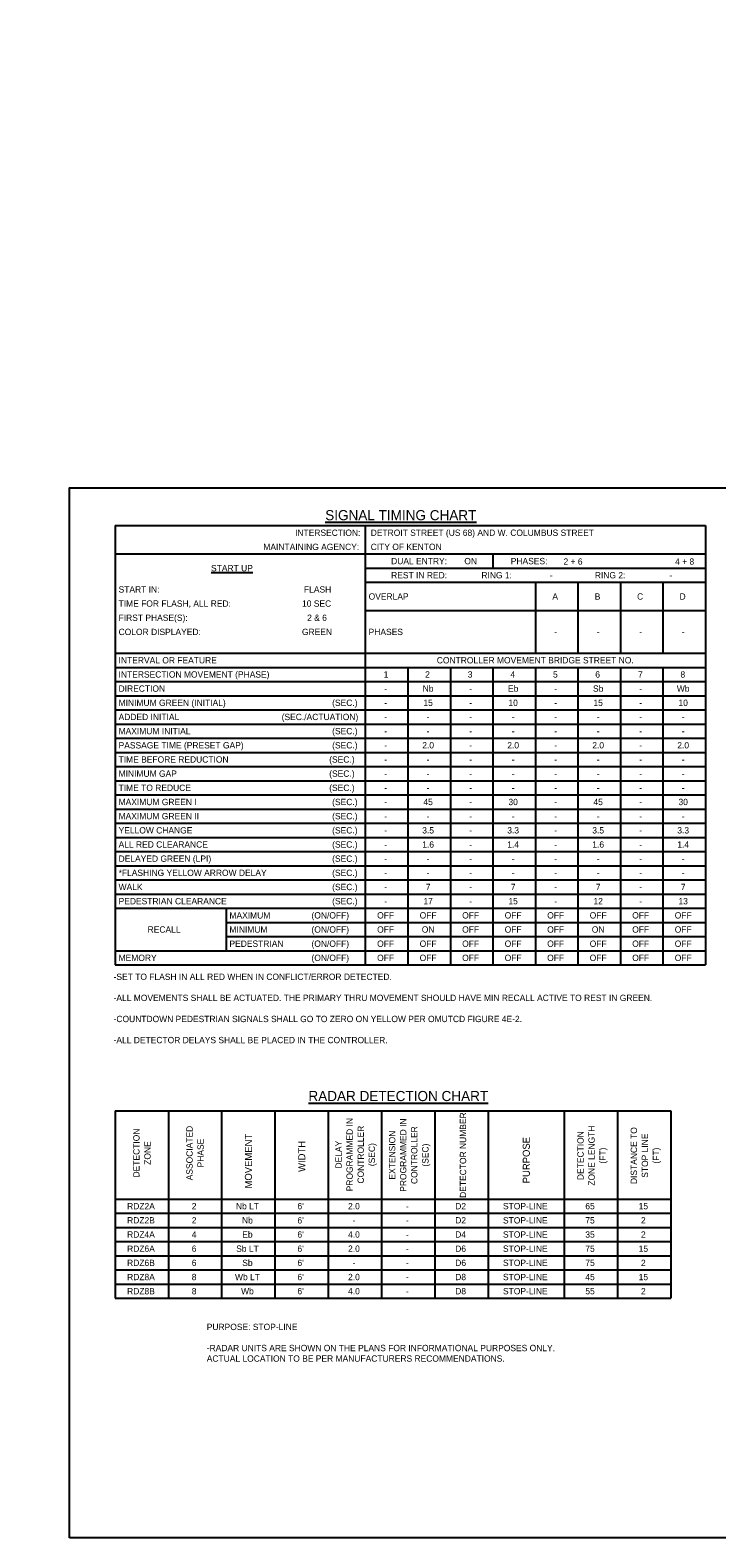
# Model space of a CAD drawing. Header units: feet. Extents: x -492 to 323056, y -198 to 581286.
# Tile 19 of 29: x 95 to 108, y -138 to -108. Entities that reach past the tile are written whole.
import ezdxf
from ezdxf.enums import TextEntityAlignment as Align

# ---------------------------------------------------------------- set-up
doc = ezdxf.new("R2010")
doc.units = ezdxf.units.FT
doc.header["$MEASUREMENT"] = 0
doc.layers.add('COLUMNS', color=6, linetype='Continuous', plot=False)
doc.layers.add('SH_Data', color=7, linetype='Continuous')
doc.layers.add('TEXT-DED', color=10, linetype='Continuous')
doc.styles.add('Slanted-Normal', font='font31.shx', dxfattribs={"height": 0.14})
doc.styles.get("Standard").update_dxf_attribs({"font": 'font31.shx'})
doc.dimstyles.get("Standard").update_dxf_attribs({"dimtxt": 0.18, "dimasz": 0.18, "dimexe": 0.18, "dimexo": 0.0625, "dimgap": 0.09, "dimtad": 0, "dimtih": 1, "dimtoh": 1, "dimdec": 4, "dimzin": 0, "dimdsep": 46, "dimtxsty": 'Standard', "dimcen": 0.09, "dimadec": 0, "dimazin": 0, "dimtfac": 1, "dimtdec": 4, "dimtofl": 0, "dimtmove": 0, "dimatfit": 3, "dimfxl": 1, "dimtolj": 1, "dimtzin": 0, "dimarcsym": 0})

# ---------------------------------------------------------------- blocks, each defined once
blk = doc.blocks.new('*D1096')
at = {"layer": 'Defpoints', "color": 0, "transparency": 16777216}
for p in [(87.402, -118.52), (88.583, -118.52), (90.066, -118.52), (88.265, -119.072), (88.583, -121.396)]:
    blk.add_point(p, dxfattribs=at)
at = {"layer": 'TEXT-DED', "color": 0, "lineweight": -2, "transparency": 16777216}
blk.add_arc((88.583, -118.52), 0.636, 191.2725, 258.7275, dxfattribs=at)
at = {"layer": 'TEXT-DED', "color": 0, "transparency": 16777216}
for points in [[(87.938, -118.647), (87.979, -118.643), (87.946, -118.52)], [(88.46, -119.124), (88.456, -119.165), (88.583, -119.157)]]:
    blk.add_solid(points, dxfattribs=at)

msp = doc.modelspace()

# ---------------------------------------------------------------- linework, layer by layer
at = {"layer": 'COLUMNS', "color": 3}
msp.add_lwpolyline([(95.53658, -138.06895), (95.53658, -117.31895), (125.91158, -117.31895), (125.91158, -138.06895)], close=True, dxfattribs=at)
at = {"layer": 'SH_Data', "color": 3}
for p, q in [((96.43837, -118.06899), (108.09956, -118.06899)), ((96.43837, -118.06899), (96.43837, -126.74899)), ((101.37955, -118.06899), (101.37955, -126.74899)), ((108.09956, -118.06899), (108.09956, -126.74899)), ((96.43837, -118.62899), (108.09956, -118.62899)), ((103.89955, -118.62899), (103.89955, -118.90899)), ((101.37955, -118.90899), (108.09956, -118.90899)), ((101.37955, -119.18899), (108.09956, -119.18899)), ((104.73955, -119.18899), (104.73955, -120.58899)), ((105.57955, -119.18899), (105.57955, -120.58899)), ((106.41956, -119.18899), (106.41956, -120.58899)), ((107.25956, -119.18899), (107.25956, -120.58899)), ((101.37955, -119.74899), (108.09956, -119.74899)), ((96.43837, -120.58899), (108.09956, -120.58899)), ((96.43837, -120.86899), (108.09956, -120.86899)), ((96.43837, -126.74899), (108.09956, -126.74899)), ((96.43837, -129.62925), (107.41956, -129.62925)), ((96.43837, -129.62925), (96.43837, -133.33514)), ((97.48837, -129.62925), (97.48837, -133.33514)), ((98.53837, -129.62925), (98.53837, -133.33514)), ((99.59249, -129.62925), (99.59249, -133.33514)), ((100.64661, -129.62925), (100.64661, -133.33514)), ((101.70073, -129.62925), (101.70073, -133.33514)), ((102.75485, -129.62925), (102.75485, -133.33514)), ((103.80896, -129.62925), (103.80896, -133.33514)), ((105.31132, -129.62925), (105.31132, -133.33514)), ((106.36544, -129.62925), (106.36544, -133.33514)), ((107.41956, -129.62925), (107.41956, -133.33514)), ((96.43837, -131.37514), (107.41956, -131.37514)), ((96.43837, -133.33514), (107.41956, -133.33514))]:
    msp.add_line(p, q, dxfattribs=at)
at = {"layer": 'TEXT-DED'}
for p, q in [((102.21955, -120.86899), (102.21955, -126.74899)), ((103.05955, -120.86899), (103.05955, -126.74899)), ((103.89955, -120.86899), (103.89955, -126.74899)), ((104.73955, -120.86899), (104.73955, -126.74899)), ((105.57955, -120.86899), (105.57955, -126.74899)), ((106.41956, -120.86899), (106.41956, -126.74899)), ((107.25956, -120.86899), (107.25956, -126.74899)), ((96.43837, -121.14899), (108.09956, -121.14899)), ((96.43837, -121.42899), (108.09956, -121.42899)), ((96.43837, -121.70899), (108.09956, -121.70899)), ((96.43837, -121.98899), (108.09956, -121.98899)), ((96.43837, -122.26899), (108.09956, -122.26899)), ((96.43837, -122.54899), (108.09956, -122.54899)), ((96.43837, -122.82899), (108.09956, -122.82899)), ((96.43837, -123.10899), (108.09956, -123.10899)), ((96.43837, -123.38899), (108.09956, -123.38899)), ((96.43837, -123.66899), (108.09956, -123.66899)), ((96.43837, -123.94899), (108.09956, -123.94899)), ((96.43837, -124.22899), (108.09956, -124.22899)), ((96.43837, -124.50899), (108.09956, -124.50899)), ((96.43837, -124.78899), (108.09956, -124.78899)), ((96.43837, -125.06899), (108.09956, -125.06899)), ((96.43837, -125.34899), (108.09956, -125.34899)), ((96.43837, -125.62899), (108.09956, -125.62899)), ((98.62896, -125.62899), (98.62896, -126.46899)), ((98.62896, -125.90899), (108.09956, -125.90899)), ((98.62896, -126.18899), (108.09956, -126.18899)), ((96.43837, -126.46899), (108.09956, -126.46899)), ((96.43837, -131.65514), (107.41956, -131.65514)), ((96.43837, -131.93514), (107.41956, -131.93514)), ((96.43837, -132.21514), (107.41956, -132.21514)), ((96.43837, -132.49514), (107.41956, -132.49514)), ((96.43837, -132.77514), (107.41956, -132.77514)), ((96.43837, -133.05514), (107.41956, -133.05514))]:
    msp.add_line(p, q, dxfattribs=at)

# ---------------------------------------------------------------- texts
at = {"layer": 'TEXT-DED', "style": 'Slanted-Normal'}
for s, p in [('%%USIGNAL TIMING CHART', (100.58738, -117.76207)), ('%%URADAR DETECTION CHART', (100.2559, -129.23925))]:
    msp.add_text(s, height=0.2, dxfattribs=at).set_placement(p, align=Align.TOP_LEFT)
for s, p in [('INTERSECTION:', (101.28214, -118.20899)), ('MAINTAINING AGENCY:', (101.2592, -118.48899)), ('DUAL ENTRY: ', (103.04136, -118.76899)), ('REST IN RED: ', (103.04144, -119.04899)), ('(SEC.)', (101.22586, -121.56899)), ('(SEC./ACTUATION)', (101.24056, -121.84899)), ('(SEC.)', (101.22586, -122.12899)), ('(SEC.)', (101.22586, -122.40899)), ('(SEC.)', (101.16764, -122.68899)), ('(SEC.)', (101.16764, -122.96899)), ('(SEC.)', (101.16764, -123.24899)), ('(SEC.)', (101.22586, -123.52899)), ('(SEC.)', (101.22586, -123.80899)), ('(SEC.)', (101.22586, -124.08899)), ('(SEC.)', (101.22586, -124.36899)), ('(SEC.)', (101.22586, -124.64899)), ('(SEC.)', (101.22586, -124.92899)), ('(SEC.)', (101.22586, -125.20899)), ('(SEC.)', (101.22586, -125.48899)), ('(ON/OFF)', (101.05871, -125.76899)), ('(ON/OFF)', (101.05871, -126.04899)), ('(ON/OFF)', (101.05871, -126.32899)), ('(ON/OFF)', (101.05871, -126.60899))]:
    msp.add_text(s, height=0.125, dxfattribs=at).set_placement(p, align=Align.MIDDLE_RIGHT)
for s, p in [('DETROIT STREET (US 68) AND W. COLUMBUS STREET', (101.48607, -118.20899)), ('CITY OF KENTON', (101.48607, -118.48899)), ('RING 1:', (103.67294, -119.04899)), ('RING 2:', (105.91496, -119.04899)), ('START IN: ', (96.50425, -119.32899)), ('OVERLAP', (101.44543, -119.46899)), ('TIME FOR FLASH, ALL RED:   ', (96.50425, -119.60899)), ('FIRST PHASE(S):', (96.50425, -119.88899)), ('COLOR DISPLAYED:', (96.50425, -120.16899)), ('PHASES', (101.44543, -120.16899)), ('INTERVAL OR FEATURE', (96.50425, -120.72899)), ('INTERSECTION MOVEMENT (PHASE)', (96.50425, -121.00899)), ('DIRECTION', (96.50425, -121.28899)), ('MINIMUM GREEN (INITIAL) ', (96.50425, -121.56899)), ('ADDED INITIAL', (96.50425, -121.84899)), ('MAXIMUM INITIAL', (96.50425, -122.12899)), ('PASSAGE TIME (PRESET GAP)', (96.50425, -122.40899)), ('TIME BEFORE REDUCTION', (96.50425, -122.68899)), ('MINIMUM GAP', (96.50425, -122.96899)), ('TIME TO REDUCE', (96.50425, -123.24899)), ('MAXIMUM GREEN I', (96.50425, -123.52899)), ('MAXIMUM GREEN II', (96.50425, -123.80899)), ('YELLOW CHANGE', (96.50425, -124.08899)), ('ALL RED CLEARANCE', (96.50425, -124.36899)), ('DELAYED GREEN (LPI)', (96.50425, -124.64899)), ('*FLASHING YELLOW ARROW DELAY', (96.50425, -124.92899)), ('WALK', (96.50425, -125.20899)), ('PEDESTRIAN CLEARANCE', (96.50425, -125.48899)), ('MAXIMUM', (98.69484, -125.76899)), ('MINIMUM', (98.69484, -126.04899)), ('PEDESTRIAN', (98.69484, -126.32899)), ('MEMORY    ', (96.50425, -126.60899))]:
    msp.add_text(s, height=0.125, dxfattribs=at).set_placement(p, align=Align.MIDDLE_LEFT)
for s, p in [('%%uSTART UP%%U', (98.74423, -118.90899)), ('ON', (103.46071, -118.76899)), ('PHASES:', (104.61593, -118.76899)), ('2 + 6', (105.48454, -118.77958)), ('4 + 8', (107.68973, -118.77958)), ('-', (105.05216, -119.04899)), ('-', (107.41698, -119.04899)), ('FLASH', (100.43646, -119.32899)), ('A', (105.13143, -119.46899)), ('B', (105.96802, -119.46899)), ('C', (106.8101, -119.46899)), ('D', (107.6501, -119.46899)), ('10 SEC', (100.41706, -119.60899)), ('2 & 6', (100.42506, -119.88899)), ('GREEN', (100.42506, -120.16899)), ('-', (105.14071, -120.16899)), ('-', (105.98071, -120.16899)), ('-', (106.82071, -120.16899)), ('-', (107.66071, -120.16899)), ('1', (101.78792, -121.00899)), ('2', (102.60823, -121.00899)), ('CONTROLLER MOVEMENT BRIDGE STREET NO.', (104.73791, -120.72899)), ('3', (103.45037, -121.00899)), ('4', (104.29271, -121.00899)), ('5', (105.13479, -121.00899)), ('6', (105.97017, -121.00899)), ('7', (106.81523, -121.00899)), ('8', (107.65334, -121.00899)), ('Nb', (102.62071, -121.28899)), ('Eb', (104.30071, -121.28899)), ('Sb', (105.98071, -121.28899)), ('Wb', (107.66071, -121.28899)), ('-', (101.78071, -121.28899)), ('15', (102.62071, -121.56899)), ('-', (103.46071, -121.28899)), ('10', (104.30071, -121.56899)), ('-', (105.14071, -121.28899)), ('15', (105.98071, -121.56899)), ('-', (106.82071, -121.28899)), ('10', (107.66071, -121.56899)), ('-', (101.78071, -121.56899)), ('-', (103.46071, -121.56899)), ('-', (105.14071, -121.56899)), ('-', (106.82071, -121.56899)), ('-', (101.78071, -121.84899)), ('-', (101.78071, -122.12899)), ('-', (102.62071, -121.84899)), ('-', (102.62071, -122.12899)), ('-', (103.46071, -121.84899)), ('-', (103.46071, -122.12899)), ('-', (104.30071, -121.84899)), ('-', (104.30071, -122.12899)), ('-', (105.14071, -121.84899)), ('-', (105.14071, -122.12899)), ('-', (105.98071, -121.84899)), ('-', (105.98071, -122.12899)), ('-', (106.82071, -121.84899)), ('-', (106.82071, -122.12899)), ('-', (107.66071, -121.84899)), ('-', (107.66071, -122.12899)), ('-', (101.78071, -122.40899)), ('2.0', (102.62071, -122.40899)), ('-', (103.46071, -122.40899)), ('2.0', (104.30071, -122.40899)), ('-', (105.14071, -122.40899)), ('2.0', (105.98071, -122.40899)), ('-', (106.82071, -122.40899)), ('2.0', (107.66071, -122.40899)), ('-', (101.78071, -122.68899)), ('-', (102.62071, -122.68899)), ('-', (103.46071, -122.68899)), ('-', (104.30071, -122.68899)), ('-', (105.14071, -122.68899)), ('-', (105.98071, -122.68899)), ('-', (106.82071, -122.68899)), ('-', (107.66071, -122.68899)), ('-', (101.78071, -122.96899)), ('-', (102.62071, -122.96899)), ('-', (103.46071, -122.96899)), ('-', (104.30071, -122.96899)), ('-', (105.14071, -122.96899)), ('-', (105.98071, -122.96899)), ('-', (106.82071, -122.96899)), ('-', (107.66071, -122.96899)), ('-', (101.78071, -123.24899)), ('-', (102.62071, -123.24899)), ('-', (103.46071, -123.24899)), ('-', (104.30071, -123.24899)), ('-', (105.14071, -123.24899)), ('-', (105.98071, -123.24899)), ('-', (106.82071, -123.24899)), ('-', (107.66071, -123.24899)), ('-', (101.78071, -123.52899)), ('45', (102.62071, -123.52899)), ('-', (103.46071, -123.52899)), ('30', (104.30071, -123.52899)), ('-', (105.14071, -123.52899)), ('45', (105.98071, -123.52899)), ('-', (106.82071, -123.52899)), ('30', (107.66071, -123.52899)), ('-', (101.78071, -123.80899)), ('-', (102.62071, -123.80899)), ('-', (103.46071, -123.80899)), ('-', (104.30071, -123.80899)), ('-', (105.14071, -123.80899)), ('-', (105.98071, -123.80899)), ('-', (106.82071, -123.80899)), ('-', (107.66071, -123.80899)), ('-', (101.78071, -124.08899)), ('3.5', (102.62071, -124.08899)), ('-', (103.46071, -124.08899)), ('3.3', (104.30071, -124.08899)), ('-', (105.14071, -124.08899)), ('3.5', (105.98071, -124.08899)), ('-', (106.82071, -124.08899)), ('3.3', (107.66071, -124.08899)), ('-', (101.78071, -124.36899)), ('1.6', (102.62071, -124.36899)), ('-', (103.46071, -124.36899)), ('1.4', (104.30071, -124.36899)), ('-', (105.14071, -124.36899)), ('1.6', (105.98071, -124.36899)), ('-', (106.82071, -124.36899)), ('1.4', (107.66071, -124.36899)), ('-', (101.78071, -124.64899)), ('-', (102.62071, -124.64899)), ('-', (103.46071, -124.64899)), ('-', (104.30071, -124.64899)), ('-', (105.14071, -124.64899)), ('-', (105.98071, -124.64899)), ('-', (106.82071, -124.64899)), ('-', (107.66071, -124.64899)), ('-', (101.78071, -124.92899)), ('-', (102.62071, -124.92899)), ('-', (103.46071, -124.92899)), ('-', (104.30071, -124.92899)), ('-', (105.14071, -124.92899)), ('-', (105.98071, -124.92899)), ('-', (106.82071, -124.92899)), ('-', (107.66071, -124.92899)), ('-', (101.78071, -125.20899)), ('7', (102.62071, -125.20899)), ('-', (103.46071, -125.20899)), ('7', (104.30071, -125.20899)), ('-', (105.14071, -125.20899)), ('7', (105.98071, -125.20899)), ('-', (106.82071, -125.20899)), ('7', (107.66071, -125.20899)), ('OFF', (101.78071, -125.76899)), ('-', (101.78071, -125.48899)), ('OFF', (102.62071, -125.76899)), ('17', (102.62071, -125.48899)), ('OFF', (103.46071, -125.76899)), ('-', (103.46071, -125.48899)), ('OFF', (104.30071, -125.76899)), ('15', (104.30071, -125.48899)), ('OFF', (105.14071, -125.76899)), ('-', (105.14071, -125.48899)), ('OFF', (105.98071, -125.76899)), ('12', (105.98071, -125.48899)), ('OFF', (106.82071, -125.76899)), ('-', (106.82071, -125.48899)), ('OFF', (107.66071, -125.76899)), ('13', (107.66071, -125.48899)), ('RECALL', (97.40325, -126.04899)), ('OFF', (101.78071, -126.04899)), ('ON', (102.62071, -126.04899)), ('OFF', (103.46071, -126.04899)), ('OFF', (104.30071, -126.04899)), ('OFF', (105.14071, -126.04899)), ('ON', (105.98071, -126.04899)), ('OFF', (106.82071, -126.04899)), ('OFF', (107.66071, -126.04899)), ('OFF', (101.78071, -126.32899)), ('OFF', (102.62071, -126.32899)), ('OFF', (103.46071, -126.32899)), ('OFF', (104.30071, -126.32899)), ('OFF', (105.14071, -126.32899)), ('OFF', (105.98071, -126.32899)), ('OFF', (106.82071, -126.32899)), ('OFF', (107.66071, -126.32899)), ('OFF', (101.78071, -126.60899)), ('OFF', (102.62071, -126.60899)), ('OFF', (103.46071, -126.60899)), ('OFF', (104.30071, -126.60899)), ('OFF', (105.14071, -126.60899)), ('OFF', (105.98071, -126.60899)), ('OFF', (106.82071, -126.60899)), ('OFF', (107.66071, -126.60899)), ('RDZ2A', (96.94659, -131.51514)), ('2', (97.99659, -131.51514)), ('Nb LT', (99.05071, -131.51514)), ("6'", (100.10071, -131.51513)), ('2.0', (101.15483, -131.51513)), ('-', (102.20894, -131.51513)), ('D2', (103.26306, -131.51514)), ('STOP-LINE', (104.5413, -131.51513)), ('65', (105.81954, -131.51513)), ('15', (106.87365, -131.51513)), ('RDZ2B', (96.94659, -131.79514)), ('2', (97.99659, -131.79514)), ('Nb', (99.05071, -131.79514)), ("6'", (100.10071, -131.79513)), ('-', (101.15483, -131.79514)), ('-', (102.20894, -131.79514)), ('D2', (103.26306, -131.79514)), ('STOP-LINE', (104.5413, -131.79513)), ('75', (105.81954, -131.79513)), ('2', (106.87365, -131.79514)), ('RDZ4A', (96.94659, -132.07514)), ('4', (97.99659, -132.07514)), ('Eb', (99.05071, -132.07514)), ("6'", (100.10071, -132.07514)), ('4.0', (101.15483, -132.07514)), ('-', (102.20894, -132.07514)), ('-', (102.20894, -132.07514)), ('D4', (103.26306, -132.07514)), ('STOP-LINE', (104.5413, -132.07514)), ('35', (105.81954, -132.07514)), ('2', (106.87365, -132.07514)), ('RDZ6A', (96.94659, -132.35514)), ('6', (97.99659, -132.35514)), ('Sb LT', (99.05071, -132.35514)), ('Sb', (99.05071, -132.63514)), ("6'", (100.10071, -132.35514)), ('2.0', (101.15483, -132.35514)), ('-', (102.20894, -132.35514)), ('D6', (103.26306, -132.35514)), ('STOP-LINE', (104.5413, -132.35514)), ('75', (105.81954, -132.35514)), ('15', (106.87365, -132.35514)), ('RDZ6B', (96.94659, -132.63514)), ('RDZ8A', (96.94659, -132.91514)), ('8', (97.99659, -132.91514)), ('6', (97.99659, -132.63514)), ('Wb LT', (99.05071, -132.91514)), ("6'", (100.10071, -132.63514)), ("6'", (100.10071, -132.91514)), ('2.0', (101.15483, -132.91514)), ('-', (101.15483, -132.63514)), ('-', (102.20894, -132.63514)), ('D6', (103.26306, -132.63514)), ('D8', (103.26306, -132.91514)), ('STOP-LINE', (104.5413, -132.63514)), ('STOP-LINE', (104.5413, -132.91514)), ('45', (105.81954, -132.91514)), ('75', (105.81954, -132.63514)), ('15', (106.87365, -132.91514)), ('2', (106.87365, -132.63514)), ('RDZ8B', (96.94659, -133.19514)), ('8', (97.99659, -133.19514)), ('Wb', (99.05071, -133.19514)), ("6'", (100.10071, -133.19514)), ('4.0', (101.15483, -133.19514)), ('-', (102.20894, -132.91514)), ('D8', (103.26306, -133.19514)), ('STOP-LINE', (104.5413, -133.19514)), ('55', (105.81954, -133.19514)), ('2', (106.87365, -133.19514)), ('-', (102.20894, -133.19514))]:
    msp.add_text(s, height=0.125, dxfattribs=at).set_placement(p, align=Align.MIDDLE_CENTER)
for s, p in [('MOVEMENT', (99.06955, -130.62573)), ('PURPOSE', (104.56014, -130.60595)), ('WIDTH', (100.12367, -130.53208))]:
    msp.add_text(s, height=0.14, rotation=90, dxfattribs=at).set_placement(p, align=Align.MIDDLE_CENTER)
at = {"layer": 'TEXT-DED', "char_height": 0.125, "attachment_point": 1, "style": 'Slanted-Normal'}
for s, insert, width in [('-SET TO FLASH IN ALL RED WHEN IN CONFLICT/ERROR DETECTED.\\P\\P-ALL MOVEMENTS SHALL BE ACTUATED. THE PRIMARY THRU MOVEMENT SHOULD HAVE MIN RECALL ACTIVE TO REST IN GREEN.\\P\\P-COUNTDOWN PEDESTRIAN SIGNALS SHALL GO TO ZERO ON YELLOW PER OMUTCD FIGURE 4E-2.\\P\\P-ALL DETECTOR DELAYS SHALL BE PLACED IN THE CONTROLLER.', (96.40528, -126.92049), 11.6503914), ('\\pxt5;PURPOSE: STOP-LINE\\P\\P\\ptz;-RADAR UNITS ARE SHOWN ON THE PLANS FOR INFORMATIONAL PURPOSES ONLY. ACTUAL LOCATION TO BE PER MANUFACTURERS RECOMMENDATIONS.\\P\\P\\pt5; ', (98.24637, -133.83882), 7.0202135)]:
    msp.add_mtext(s, dxfattribs=dict(at, insert=insert, width=width))
at = {"layer": 'TEXT-DED', "char_height": 0.125, "attachment_point": 5, "rotation": 90, "line_spacing_factor": 1.05, "style": 'Slanted-Normal'}
for s, insert, width in [('DELAY PROGRAMMED IN CONTROLLER \\P(SEC)', (101.19767, -130.49757), 1.6241385), ('EXTENSION PROGRAMMED IN CONTROLLER\\P(SEC)', (102.25644, -130.50671), 1.6262873), ('DETECTOR NUMBER', (103.31056, -130.50671), 1.6262873), ('DETECTION\\PZONE', (96.96543, -130.46552), 1.0843054), ('ASSOCIATED PHASE', (98.01543, -130.46552), 1.0843054), ('DETECTION\\PZONE LENGTH\\P(FT)', (105.86923, -130.51685), 1.4199581), ('DISTANCE TO\\PSTOP LINE\\P(FT)', (106.92335, -130.51685), 1.4199581)]:
    msp.add_mtext(s, dxfattribs=dict(at, insert=insert, width=width))

# ---------------------------------------------------------------- dimensions: what is measured, and where the dimension line sits
at = {"layer": 'TEXT-DED'}
dim = msp.add_angular_dim_2l(base=(88.26454, -119.07157), line1=((88.58273, -121.39636), (88.58273, -118.52045)), line2=((90.06555, -118.52045), (87.40177, -118.52045)), text=' ', dimstyle='Standard', override={"dimscale": 1, "dimasz": 0.125, "dimlfac": 1}, dxfattribs=at)
dim.commit()
dim.dimension.update_dxf_attribs({"geometry": '*D1096', "text_midpoint": (146.60877, -21.78386)})

doc.saveas('drawing.dxf')
